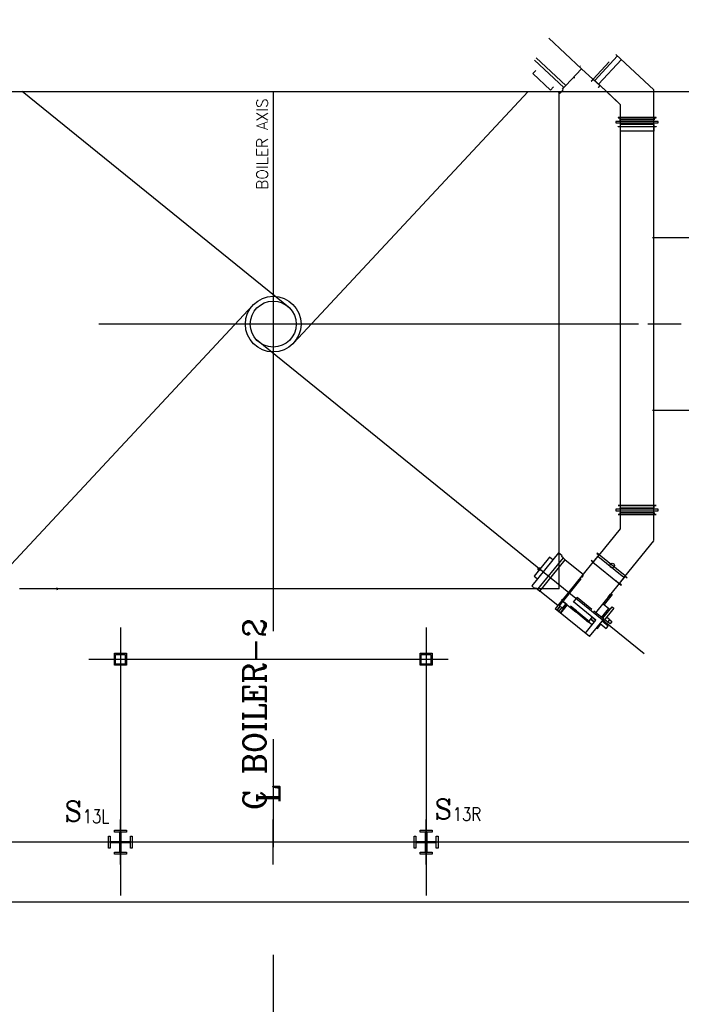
# Model space of a CAD drawing. Header units: inches. Extents: x 0 to 1544102, y -303681 to 23144100.
# Tile 33 of 256: x 49853 to 52612, y -138011 to -133907. Entities that reach past the tile are written whole.
import ezdxf

# ---------------------------------------------------------------- set-up
doc = ezdxf.new("R2010")
doc.units = ezdxf.units.IN
doc.header["$LTSCALE"] = 1800
doc.header["$MEASUREMENT"] = 0
doc.linetypes.add('AM_ISO08W050', pattern=[18, 12, -1.5, 3, -1.5])
doc.linetypes.add('CENTER', pattern=[2, 1.25, -0.25, 0.25, -0.25])
for name, color, linetype in [('1', 7, 'Continuous'), ('1_01_FURNACE', 7, 'CENTER'), ('1_01_HOT_SA_TO_WINDBOX', 7, 'Continuous'), ('1_01_STEEL_TIER1', 7, 'Continuous'), ('3_01_WINDBOX', 7, 'Continuous'), ('3_01_WINDBOX_CONN_DUCT', 7, 'Continuous'), ('CEN', 2, 'CENTER'), ('DIM', 4, 'Continuous'), ('DIMTEXT', 132, 'Continuous'), ('DIMTEXT-CL', 132, 'CENTER'), ('FIRINGANGLE', 170, 'Continuous'), ('GRID', 251, 'CENTER'), ('Road', 3, 'Continuous'), ('STEEL-COLUMNS-CL', 252, 'CENTER'), ('TEXT', 3, 'Continuous')]:
    doc.layers.add(name, color=color, linetype=linetype)
doc.layers.add('AM_7', color=4, linetype='AM_ISO08W050', lineweight=25)
doc.styles.add('C4', font='COMPLEX', dxfattribs={"width": 0.75, "height": 625})
doc.styles.add('ROMANC', font='ROMANC.SHX')
doc.styles.add('S3', font='simplex.shx', dxfattribs={"width": 0.75, "height": 320})
doc.styles.add('Squish', font='simplex.shx', dxfattribs={"width": 0.8})

msp = doc.modelspace()

# ---------------------------------------------------------------- linework, layer by layer
at = {"layer": '1', "color": 8}
for radius in [115.98, 95.82]:
    msp.add_circle((50909.83, -135175.5), radius, dxfattribs=at)
at = {"layer": '1_01_FURNACE', "color": 8}
for q in [(52102.33, -134205.33), (49717.33, -136278.56)]:
    msp.add_line((52102.33, -136278.56), q, dxfattribs=at)
at = {"layer": '1_01_HOT_SA_TO_WINDBOX', "color": 8}
for p, q in [((52742.54, -134816.12, 4128.13), (52492.04, -134816.12, 4128.13)), ((52471.54, -135175.01, 4128.13), (52611.29, -135175.01, 4128.13)), ((52492.04, -135534.87, 4128.13), (52742.54, -135534.87, 4128.13))]:
    msp.add_line(p, q, dxfattribs=at)
at = {"layer": '1_01_STEEL_TIER1', "color": 8}
for points in [[(50247.33, -136597.44), (50247.33, -136547.44), (50297.33, -136547.44), (50297.33, -136597.44)], [(51522.33, -136597.44), (51522.33, -136547.44), (51572.33, -136547.44), (51572.33, -136597.44)], [(50252.33, -136592.44), (50252.33, -136552.44), (50292.33, -136552.44), (50292.33, -136592.44)], [(51527.33, -136592.44), (51527.33, -136552.44), (51567.33, -136552.44), (51567.33, -136592.44)], [(50297.33, -137384.94), (50247.33, -137384.94), (50247.33, -137377.06), (50269.83, -137377.06), (50269.83, -137337.44), (50230.2, -137337.44), (50230.2, -137359.94), (50222.33, -137359.94), (50222.33, -137309.94), (50230.2, -137309.94), (50230.2, -137332.44), (50269.83, -137332.44), (50269.83, -137292.81), (50247.33, -137292.81), (50247.33, -137284.94), (50297.33, -137284.94), (50297.33, -137292.81), (50274.83, -137292.81), (50274.83, -137332.44), (50314.45, -137332.44), (50314.45, -137309.94), (50322.33, -137309.94), (50322.33, -137359.94), (50314.45, -137359.94), (50314.45, -137337.44), (50274.83, -137337.44), (50274.83, -137377.06), (50297.33, -137377.06)], [(50297.33, -137384.94), (50247.33, -137384.94), (50247.33, -137377.06), (50269.83, -137377.06), (50269.83, -137337.44), (50230.2, -137337.44), (50230.2, -137359.94), (50222.33, -137359.94), (50222.33, -137309.94), (50230.2, -137309.94), (50230.2, -137332.44), (50269.83, -137332.44), (50269.83, -137292.81), (50247.33, -137292.81), (50247.33, -137284.94), (50297.33, -137284.94), (50297.33, -137292.81), (50274.83, -137292.81), (50274.83, -137332.44), (50314.45, -137332.44), (50314.45, -137309.94), (50322.33, -137309.94), (50322.33, -137359.94), (50314.45, -137359.94), (50314.45, -137337.44), (50274.83, -137337.44), (50274.83, -137377.06), (50297.33, -137377.06)], [(51572.33, -137384.94), (51522.33, -137384.94), (51522.33, -137377.06), (51544.83, -137377.06), (51544.83, -137337.44), (51505.2, -137337.44), (51505.2, -137359.94), (51497.33, -137359.94), (51497.33, -137309.94), (51505.2, -137309.94), (51505.2, -137332.44), (51544.83, -137332.44), (51544.83, -137292.81), (51522.33, -137292.81), (51522.33, -137284.94), (51572.33, -137284.94), (51572.33, -137292.81), (51549.83, -137292.81), (51549.83, -137332.44), (51589.45, -137332.44), (51589.45, -137309.94), (51597.33, -137309.94), (51597.33, -137359.94), (51589.45, -137359.94), (51589.45, -137337.44), (51549.83, -137337.44), (51549.83, -137377.06), (51572.33, -137377.06)], [(51572.33, -137384.94), (51522.33, -137384.94), (51522.33, -137377.06), (51544.83, -137377.06), (51544.83, -137337.44), (51505.2, -137337.44), (51505.2, -137359.94), (51497.33, -137359.94), (51497.33, -137309.94), (51505.2, -137309.94), (51505.2, -137332.44), (51544.83, -137332.44), (51544.83, -137292.81), (51522.33, -137292.81), (51522.33, -137284.94), (51572.33, -137284.94), (51572.33, -137292.81), (51549.83, -137292.81), (51549.83, -137332.44), (51589.45, -137332.44), (51589.45, -137309.94), (51597.33, -137309.94), (51597.33, -137359.94), (51589.45, -137359.94), (51589.45, -137337.44), (51549.83, -137337.44), (51549.83, -137377.06), (51572.33, -137377.06)]]:
    msp.add_lwpolyline(points, close=True, dxfattribs=at)
at = {"layer": '3_01_WINDBOX', "color": 8}
for p, q in [((52195.77, -134110.9), (52059.42, -133983.75)), ((51998.74, -134074.94), (52122.06, -134189.95)), ((52130.3, -134181.11), (52006.97, -134066.11)), ((52243.79, -134153.98), (52311.06, -134081.85)), ((52311.06, -134081.85), (52243.79, -134153.98)), ((52345.6, -134057.82), (52250.3, -134160.03)), ((52361.87, -134073), (52266.56, -134175.2)), ((52004.58, -134117.89), (51991.8, -134131.6)), ((52130.3, -134181.11), (52195.77, -134110.9)), ((52190.17, -134099.69), (52190.75, -134099.06)), ((52195.77, -134110.9), (52242.94, -134154.9)), ((51991.8, -134131.6), (52066.03, -134200.82)), ((52167.71, -134148.97), (52160.14, -134149.12)), ((52243.79, -134153.98), (52236.13, -134162.2)), ((52236.13, -134162.2), (52237.04, -134163.06)), ((52237.04, -134163.06), (52243.94, -134155.65)), ((52273.04, -134181.26), (52243.79, -134153.98)), ((52243.94, -134155.65), (52271.37, -134181.22)), ((52066.03, -134200.82), (52078.81, -134187.11)), ((52098.35, -134205.33), (52106.47, -134212.89)), ((52106.47, -134212.89), (52119.26, -134199.19)), ((52116.14, -134196.28), (52122.06, -134189.95)), ((52119.26, -134199.19), (52116.14, -134196.28)), ((52122.06, -134189.95), (52130.3, -134181.11)), ((52271.37, -134181.22), (52264.47, -134188.63)), ((52264.47, -134188.63), (52265.38, -134189.48)), ((52265.38, -134189.48), (52273.05, -134181.25)), ((52099.72, -136129.38), (51988.26, -136267.02)), ((52114.29, -136141.17), (52099.72, -136129.38)), ((52267.43, -136137.79), (52243.84, -136166.93)), ((52243.93, -136168.61), (52269.09, -136137.53)), ((52260.36, -136130.45), (52259.56, -136131.42)), ((52259.56, -136131.42), (52267.43, -136137.79)), ((52269.09, -136137.53), (52260.36, -136130.45)), ((52377.7, -136225.47), (52269.09, -136137.53)), ((52061.36, -136146.96), (51997.48, -136225.84)), ((52118.37, -136149.93), (52012.24, -136280.98)), ((52021.63, -136288.57), (52127.74, -136157.53)), ((52075.93, -136158.75), (52061.36, -136146.96)), ((52111.63, -136144.48), (52114.29, -136141.17)), ((52118.37, -136149.93), (52111.63, -136144.48)), ((52127.74, -136157.53), (52118.37, -136149.93)), ((52127.74, -136157.53), (52202.36, -136217.95)), ((52242.94, -136167.82), (52202.36, -136217.95)), ((52235.97, -136160.56), (52235.18, -136161.54)), ((52235.18, -136161.54), (52243.93, -136168.61)), ((52243.84, -136166.93), (52235.97, -136160.56)), ((52242.91, -136167.86), (52352.52, -136256.55)), ((52372.11, -136232.37), (52263.51, -136144.43)), ((52202.36, -136217.95), (52085.75, -136361.94)), ((51997.48, -136225.84), (52012.05, -136237.63)), ((52192.73, -136236.78), (52119.7, -136326.97)), ((52200.14, -136222.66), (52190.31, -136234.82)), ((52190.31, -136234.82), (52192.73, -136236.78)), ((52198.36, -136229.83), (52202.57, -136224.64)), ((52199.03, -136230.38), (52198.36, -136229.83)), ((52202.57, -136224.64), (52200.14, -136222.66)), ((52203.49, -136223.43), (52202.54, -136224.61)), ((52255.2, -136378.72), (52353.5, -136257.34)), ((52352.52, -136256.55), (52337.85, -136244.68)), ((52377.7, -136225.47), (52352.52, -136256.55)), ((52352.52, -136256.55), (52361.27, -136263.64)), ((52354.18, -136256.3), (52377.78, -136227.15)), ((52362.05, -136262.66), (52354.18, -136256.3)), ((52386.45, -136232.55), (52377.7, -136225.47)), ((52377.78, -136227.15), (52385.65, -136233.52)), ((52385.65, -136233.52), (52386.45, -136232.55)), ((50006.69, -136273.75), (50008.94, -136283.49)), ((51988.26, -136267.02), (52002.83, -136278.82)), ((52002.83, -136278.82), (52005.5, -136275.52)), ((52005.5, -136275.52), (52012.24, -136280.98)), ((52012.24, -136280.98), (52021.63, -136288.57)), ((52096.24, -136348.99), (52021.63, -136288.57)), ((52306.62, -136313.23), (52316.46, -136301.1)), ((52319.04, -136299.89), (52323.27, -136303.32)), ((52361.27, -136263.64), (52362.05, -136262.66)), ((52113.14, -136328.1), (52096.24, -136348.99)), ((52102.27, -136348.25), (52115.72, -136331.65)), ((52115.72, -136331.65), (52102.27, -136348.25)), ((52116.77, -136332.48), (52103.32, -136349.1)), ((52114.12, -136328.89), (52108.22, -136336.17)), ((52108.22, -136336.17), (52109.44, -136337.17)), ((52109.44, -136337.17), (52114.63, -136330.76)), ((52114.83, -136323.05), (52111.7, -136326.93)), ((52111.7, -136326.93), (52166.26, -136371.12)), ((52133.55, -136344.63), (52114.12, -136328.89)), ((52114.63, -136330.76), (52116.77, -136332.48)), ((52119.7, -136326.97), (52114.83, -136323.05)), ((52116.03, -136359.4), (52129.48, -136342.78)), ((52130.19, -136341.91), (52117.47, -136331.62)), ((52129.48, -136342.78), (52131.63, -136344.52)), ((52255.69, -136409.4), (52162.39, -136333.84)), ((52162.64, -136334.05), (52177.44, -136315.75)), ((52177.44, -136315.75), (52177.2, -136315.56)), ((52238.21, -136364.95), (52177.44, -136315.75)), ((52285.81, -136340.91), (52310.01, -136360.51)), ((52323.27, -136303.32), (52290.05, -136344.34)), ((52229.09, -136478.01), (52085.75, -136361.94)), ((52091.86, -136369.95), (52106.56, -136351.78)), ((52106.56, -136351.78), (52091.86, -136369.95)), ((52112.73, -136356.78), (52098.03, -136374.94)), ((52103.32, -136349.1), (52102.27, -136348.25)), ((52103.32, -136349.1), (52108.3, -136353.19)), ((52127.62, -136351.9), (52106.13, -136378.44)), ((52109.25, -136380.96), (52120.67, -136366.85)), ((52116.03, -136359.4), (52111, -136355.37)), ((52117.07, -136360.24), (52116.03, -136359.4)), ((52130.53, -136343.63), (52117.07, -136360.24)), ((52130.53, -136343.63), (52117.07, -136360.24)), ((52135.49, -136346.19), (52119.53, -136365.92)), ((52131.63, -136344.52), (52126.43, -136350.93)), ((52126.43, -136350.93), (52127.65, -136351.91)), ((52127.65, -136351.91), (52133.55, -136344.63)), ((52169.41, -136367.23), (52148.84, -136350.58)), ((52169.41, -136367.23), (52166.26, -136371.12)), ((52166.26, -136371.12), (52171.24, -136375.15)), ((52174.39, -136371.27), (52169.41, -136367.23)), ((52171.24, -136375.15), (52174.39, -136371.27)), ((52225.16, -136418.81), (52171.24, -136375.15)), ((52174.39, -136371.27), (52228.3, -136414.93)), ((52287.99, -136405.28), (52246.94, -136372.04)), ((52279.4, -136398.31), (52310.01, -136360.51)), ((52283.86, -136401.93), (52322.72, -136353.93)), ((52330.01, -136359.84), (52284.5, -136416.04)), ((52310.01, -136360.51), (52315.09, -136363.36)), ((52322.72, -136353.93), (52330.01, -136359.84)), ((52210.88, -136464.75), (52255.69, -136409.4)), ((52228.3, -136414.93), (52225.16, -136418.81)), ((52228.72, -136420.08), (52225.94, -136417.83)), ((52226.85, -136413.74), (52240.39, -136397.01)), ((52239.79, -136429.05), (52228.72, -136420.08)), ((52229.09, -136478.01), (52287.99, -136405.28)), ((52233.87, -136405.06), (52249.17, -136417.46)), ((52233.87, -136405.06), (52249.17, -136417.46)), ((52233.87, -136405.06), (52249.17, -136417.46)), ((52233.87, -136405.06), (52249.17, -136417.46)), ((52233.87, -136405.06), (52249.17, -136417.46)), ((52233.87, -136405.06), (52249.17, -136417.46)), ((52249.17, -136417.46), (52233.87, -136405.06)), ((52239.91, -136397.62), (52255.21, -136410.01)), ((52272.69, -136424.17), (52298.18, -136444.82)), ((52306.84, -136434.13), (52281.34, -136413.49)), ((52304.96, -136417.58), (52291.85, -136406.95)), ((52304.96, -136417.58), (52291.85, -136406.95)), ((52304.96, -136417.58), (52291.85, -136406.95)), ((52312.83, -136407.86), (52299.72, -136397.25)), ((52312.83, -136407.86), (52299.72, -136397.25)), ((52304.96, -136417.58), (52312.83, -136407.86)), ((52314.68, -136425.45), (52304.96, -136417.58)), ((52312.83, -136407.86), (52322.55, -136415.73)), ((52322.55, -136415.73), (52314.68, -136425.45)), ((52258.41, -136441.81), (52261.56, -136444.35)), ((52258.41, -136441.81), (52261.56, -136444.35)), ((52258.41, -136441.81), (52261.56, -136444.35)), ((52258.41, -136441.81), (52261.56, -136444.35)), ((52258.41, -136441.81), (52261.56, -136444.35)), ((52258.41, -136441.81), (52261.56, -136444.35)), ((52258.41, -136441.81), (52261.56, -136444.35)), ((52261.56, -136444.35), (52275.85, -136426.72)), ((52298.18, -136444.82), (52306.84, -136434.13))]:
    msp.add_line(p, q, dxfattribs=at)
at = {"layer": '3_01_WINDBOX_CONN_DUCT', "color": 8}
for p, q in [((52496.74, -134198.8), (52339.11, -134051.77)), ((52273.05, -134181.26), (52344.73, -134248.1)), ((52273.05, -134181.26), (52357.03, -134259.57)), ((52496.74, -134198.8), (52496.97, -134199.32)), ((52496.97, -136077.83), (52496.97, -134199.32)), ((52357.03, -134259.57), (52357.26, -134260.1)), ((52357.26, -134260.1), (52357.26, -136028.35)), ((52515.72, -134330.77), (52338.51, -134330.77)), ((52338.51, -134330.77), (52338.51, -134337.02)), ((52506.35, -134314.83), (52347.89, -134314.83)), ((52347.89, -134314.83), (52347.89, -134315.7)), ((52347.89, -134315.7), (52506.35, -134315.7)), ((52356.39, -134324.2), (52356.39, -134315.7)), ((52497.85, -134324.2), (52356.39, -134324.2)), ((52357.26, -134314.83), (52496.97, -134314.83)), ((52357.26, -134330.77), (52357.26, -134324.2)), ((52496.97, -134330.77), (52496.97, -134324.2)), ((52497.85, -134315.7), (52497.85, -134324.2)), ((52506.35, -134315.7), (52506.35, -134314.83)), ((52515.72, -134337.02), (52515.72, -134330.77)), ((52338.51, -134337.02), (52515.72, -134337.02)), ((52347.89, -134352.95), (52347.89, -134352.08)), ((52347.89, -134352.08), (52506.35, -134352.08)), ((52506.35, -134352.95), (52347.89, -134352.95)), ((52497.85, -134343.58), (52356.39, -134343.58)), ((52356.39, -134343.58), (52356.39, -134352.08)), ((52357.26, -134337.7), (52357.26, -134337.02)), ((52496.97, -134337.7), (52357.26, -134337.7)), ((52496.97, -134371.7), (52357.26, -134371.7)), ((52496.97, -134337.02), (52496.97, -134337.7)), ((52496.97, -134352.95), (52496.97, -134371.7)), ((52497.85, -134352.08), (52497.85, -134343.58)), ((52506.35, -134352.08), (52506.35, -134352.95)), ((52506.35, -135931.41), (52347.89, -135931.41)), ((52347.89, -135931.41), (52347.89, -135932.28)), ((52347.89, -135932.28), (52506.35, -135932.28)), ((52356.39, -135932.28), (52356.39, -135940.78)), ((52357.06, -135914.14), (52357.26, -135913.59)), ((52497.85, -135940.78), (52497.85, -135932.28)), ((52506.35, -135932.28), (52506.35, -135931.41)), ((52515.72, -135947.34), (52338.51, -135947.34)), ((52338.51, -135947.34), (52338.51, -135953.59)), ((52338.51, -135953.59), (52515.72, -135953.59)), ((52347.89, -135968.66), (52347.89, -135969.53)), ((52506.35, -135968.66), (52347.89, -135968.66)), ((52347.89, -135969.53), (52506.35, -135969.53)), ((52356.39, -135940.78), (52497.85, -135940.78)), ((52356.39, -135968.66), (52356.39, -135960.16)), ((52356.39, -135960.16), (52497.85, -135960.16)), ((52357.26, -135947.34), (52357.26, -135940.78)), ((52357.26, -135953.59), (52357.26, -135954.28)), ((52357.26, -135954.28), (52496.97, -135954.28)), ((52357.26, -135969.53), (52357.26, -135994.48)), ((52496.78, -135963.63), (52496.97, -135963.07)), ((52496.97, -135947.34), (52496.97, -135940.78)), ((52496.97, -135954.28), (52496.97, -135953.59)), ((52497.85, -135960.16), (52497.85, -135968.66)), ((52506.35, -135969.53), (52506.35, -135968.66)), ((52515.72, -135953.59), (52515.72, -135947.34)), ((52357.06, -136028.9), (52267.84, -136139.07)), ((52376.45, -136227.03), (52496.78, -136078.39))]:
    msp.add_line(p, q, dxfattribs=at)
at = {"layer": 'AM_7', "color": 8}
msp.add_circle((52019.58, -136196.18, 1.6), 5.32, dxfattribs=at)
msp.add_circle((52019.58, -136196.18, 1.6), 5.32, dxfattribs=at)
msp.add_circle((52019.58, -136196.18, 1.6), 5.32, dxfattribs=at)
msp.add_circle((52019.58, -136196.18, 1.6), 5.32, dxfattribs=at)
msp.add_circle((52019.58, -136196.18, 1.6), 5.32, dxfattribs=at)
msp.add_circle((52019.58, -136196.18, 1.6), 5.32, dxfattribs=at)
at = {"layer": 'CEN', "color": 8}
for p, q in [((50909.83, -134205.33), (50909.83, -137334.92)), ((50272.33, -137428.68), (50272.33, -137241.18)), ((50909.83, -137428.68), (50909.83, -137241.18)), ((51547.33, -137428.68), (51547.33, -137241.18)), ((51003.58, -137334.93), (50816.08, -137334.93))]:
    msp.add_line(p, q, dxfattribs=at)
at = {"layer": 'CEN', "color": 8, "linetype": 'CENTER', "ltscale": 10}
msp.add_line((56422.41, -137334.94), (24413.08, -137334.94), dxfattribs=at)
at = {"layer": 'DIM'}
msp.add_lwpolyline([(29443.81, -134205.33), (40944.99, -134205.33), (40944.99, -131445.04), (45545.46, -136965.61), (45545.46, -134205.33), (57046.65, -134205.33)], dxfattribs=at)
at = {"layer": 'DIMTEXT', "color": 8}
msp.add_circle((52323.19, -136181.74), 9.38, dxfattribs=at)
at = {"layer": 'DIMTEXT-CL', "color": 8}
for p, q in [((50272.33, -137334.94), (50272.33, -137557.44)), ((51547.33, -137334.94), (51547.33, -137557.44))]:
    msp.add_line(p, q, dxfattribs=at)
at = {"layer": 'FIRINGANGLE', "color": 8}
for p, q in [((50980.17, -135110.43), (49862.46, -134205.33)), ((51973.11, -134205.33), (50994.33, -135254.94)), ((49410.25, -136613.53), (50825.01, -135096.4)), ((52456.04, -136549.63), (50839.49, -135240.57))]:
    msp.add_line(p, q, dxfattribs=at)
at = {"layer": 'GRID', "color": 8}
for p, q in [((50909.83, -134205.33), (50909.83, -138306.54)), ((56541.08, -137334.93), (39653.58, -137334.93))]:
    msp.add_line(p, q, dxfattribs=at)
at = {"layer": 'Road', "color": 8}
msp.add_line((62066.08, -137584.93), (18535.19, -137584.93), dxfattribs=at)
at = {"layer": 'STEEL-COLUMNS-CL', "color": 8}
for p, q in [((50909.83, -134205.33), (50909.83, -137626.19)), ((52432.62, -135175.5), (49392.62, -135175.5)), ((50272.33, -136440.56), (50272.33, -137414)), ((51547.33, -136440.56), (51547.33, -137503.69)), ((50140.45, -136572.44), (51639.74, -136572.44)), ((55049.71, -137334.94), (46777.95, -137334.93))]:
    msp.add_line(p, q, dxfattribs=at)

# ---------------------------------------------------------------- texts
at = {"layer": 'DIMTEXT', "color": 8, "insert": (50887.47, -134616.1), "char_height": 46.875, "width": 589.2641, "attachment_point": 7, "rotation": 90, "style": 'Squish'}
msp.add_mtext('{\\W1;BOILER AXIS}', dxfattribs=at)
at = {"layer": 'TEXT', "color": 8, "style": 'ROMANC'}
for s, p in [('C BOILER-2', (50878.58, -137201.21)), ('L', (50936.34, -137172.16))]:
    msp.add_text(s, height=93.75, rotation=90, dxfattribs=at).set_placement(p)
at = {"layer": 'TEXT', "color": 8, "style": 'C4', "text_generation_flag": 6}
for p in [(50039.33, -137248.58), (51582.39, -137239.64)]:
    msp.add_text('S', height=84.38, rotation=180, dxfattribs=at).set_placement(p)
at = {"layer": 'TEXT', "color": 8, "style": 'S3', "width": 0.8}
for s, p in [('13L', (50115.83, -137255.15)), ('13R', (51658.89, -137246.21))]:
    msp.add_text(s, height=56.25, dxfattribs=at).set_placement(p)

doc.saveas('drawing.dxf')
